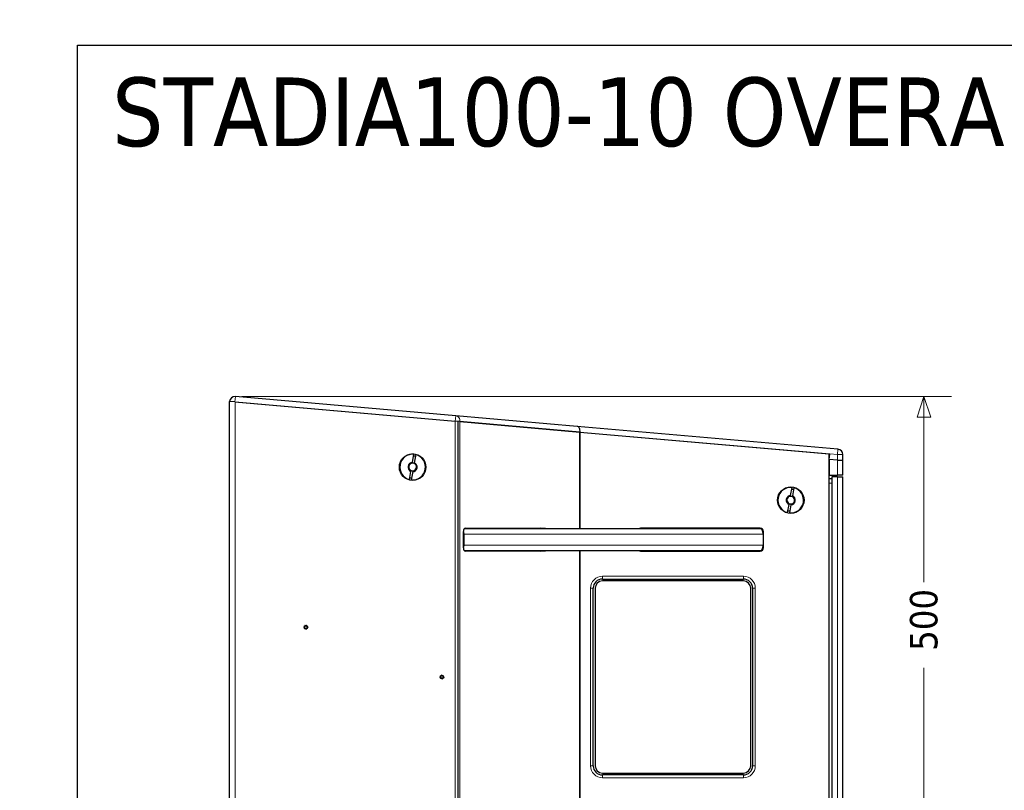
# Model space of a CAD drawing. Header units: millimetres. Extents: x -2236 to 4365, y 90 to 3088.
# Tile 20 of 39: x 27 to 1102, y 2246 to 3088. Entities that reach past the tile are written whole.
import ezdxf

# ---------------------------------------------------------------- set-up
doc = ezdxf.new("R2010")
doc.units = ezdxf.units.MM
doc.header["$LTSCALE"] = 15
doc.layers.add('Border (ISO)', color=7, linetype='Continuous', lineweight=25)
doc.layers.add('Visibile (ISO)', color=7, linetype='Continuous', lineweight=25)
for name, color, linetype, lineweight, true_color in [('Quota (ISO)', 7, 'Continuous', 15, 0x008000), ('Simbolo (ISO)', 5, 'Continuous', 25, 0x0000ff), ('Visibile sottile (ISO)', 9, 'Continuous', 18, 0x808080)]:
    doc.layers.add(name, color=color, linetype=linetype, lineweight=lineweight, true_color=true_color)
doc.styles.add('Testo nota (ISO)', font='tahoma.ttf')
doc.dimstyles.new('Default (ISO)', dxfattribs={"dimscale": 15, "dimtxt": 2, "dimasz": 1.5, "dimexe": 2, "dimexo": 0.5, "dimgap": 0.5, "dimtad": 1, "dimtoh": 1, "dimrnd": 1e-08, "dimtxsty": 'Testo nota (ISO)', "dimblk": 'Filled-1', "dimcen": 0.09, "dimdle": 10, "dimclrd": 256, "dimclre": 256, "dimclrt": 256, "dimazin": 2, "dimtfac": 0.75, "dimtmove": 0, "dimatfit": 3, "dimfxl": 0, "dimtolj": 1, "dimtzin": 0, "dimlwd": -1, "dimlwe": -1, "dimarcsym": 0})

# ---------------------------------------------------------------- blocks, each defined once
blk = doc.blocks.new('Bordi Bordo di default')
at = {"layer": 'Border (ISO)', "flags": 128}
blk.add_lwpolyline([(6, 6), (6, 204), (291, 204), (291, 6), (6, 6)], dxfattribs=at)
blk = doc.blocks.new('Filled-1')
at = {"color": 0}
for p, q in [((0, 0), (-1, 0.333)), ((-1, 0.333), (-1, -0.333)), ((-1, 0), (0, 0)), ((-1, -0.333), (0, 0))]:
    blk.add_line(p, q, dxfattribs=at)
at = {"color": 0, "flags": 128}
blk.add_lwpolyline([(-1, -0.333), (0, 0), (-1, 0.333), (-1, -0.333)], dxfattribs=at)
at = {"color": 0}
blk.add_solid([(-1, -0.333), (0, 0), (-1, 0.333), (-1, -0.333)], dxfattribs=at)
blk = doc.blocks.new('*D19')
at = {"layer": 'Defpoints', "color": 0, "transparency": 16777216}
for p in [(2980.5, 2676.2), (-2236.5, 2219.7), (3189.4, 2061.9), (2980.5, 1763.3)]:
    blk.add_point(p, dxfattribs=at)
at = {"layer": 'Quota (ISO)', "transparency": 16777216}
for p, q in [((2988, 2676.8), (3200.9, 2695.5)), ((2988, 1762.7), (3200.9, 1744))]:
    blk.add_line(p, q, dxfattribs=at)
blk.add_arc((-2236.5, 2219.7), 5428.2, 355.2375, 4.7625, dxfattribs=at)
at = {"layer": 'Quota (ISO)', "transparency": 16777216, "xscale": 22.5, "yscale": 22.5, "zscale": 22.5}
for p, rotation in [((3171, 2692.8), 94.88125373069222), ((3171, 1746.6), 265.1187462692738)]:
    blk.add_blockref('Filled-1', p, dxfattribs=dict(at, rotation=rotation))
at = {"layer": 'Quota (ISO)', "transparency": 16777216, "insert": (3168.6, 2190.8), "char_height": 30, "attachment_point": 4, "rotation": 90, "style": 'Testo nota (ISO)'}
blk.add_mtext('\\A1;10°', dxfattribs=at)
blk = doc.blocks.new('*D29')
at = {"layer": 'Defpoints', "color": 0, "transparency": 16777216}
for p in [(262.1, 2676.2), (1014.6, 2676.2), (817.5, 2176.7)]:
    blk.add_point(p, dxfattribs=at)
at = {"layer": 'Quota (ISO)', "transparency": 16777216}
for p, q in [((269.6, 2676.2), (1044.6, 2676.2)), ((1014.6, 2653.7), (1014.6, 2473.4)), ((1014.6, 2199.2), (1014.6, 2379.6)), ((825, 2176.7), (1044.6, 2176.7))]:
    blk.add_line(p, q, dxfattribs=at)
at = {"layer": 'Quota (ISO)', "transparency": 16777216, "xscale": 22.5, "yscale": 22.5, "zscale": 22.5}
for p, rotation in [((1014.6, 2676.2), 90), ((1014.6, 2176.7), 270)]:
    blk.add_blockref('Filled-1', p, dxfattribs=dict(at, rotation=rotation))
at = {"layer": 'Quota (ISO)', "transparency": 16777216, "insert": (1014.6, 2387.1), "char_height": 30, "attachment_point": 4, "rotation": 90, "style": 'Testo nota (ISO)'}
blk.add_mtext('\\A1; 500', dxfattribs=at)

msp = doc.modelspace()

# ---------------------------------------------------------------- linework, layer by layer
at = {"layer": 'Visibile (ISO)'}
for p, q in [((262.147, 2670.202), (256.17, 2670.725)), ((256.17, 1768.771), (256.17, 2670.725)), ((262.147, 2670.202), (502.725, 2649.154)), ((262.17, 2670.2), (502.706, 2649.156)), ((503.248, 2655.131), (262.67, 2676.179)), ((507.897, 2648.702), (502.725, 2649.154)), ((636.039, 2643.514), (503.248, 2655.131)), ((505.706, 2648.893), (505.706, 1790.602)), ((505.706, 2648.893), (505.706, 1790.602)), ((507.897, 2648.702), (638.96, 2637.235)), ((507.897, 2648.702), (507.902, 2648.701)), ((638.96, 2637.235), (507.902, 2648.701)), ((920.693, 2618.61), (636.039, 2643.514)), ((638.96, 2637.235), (911.693, 2613.374)), ((638.96, 2637.235), (638.96, 2531.748)), ((638.96, 2637.235), (911.17, 2613.42)), ((638.96, 2531.748), (638.96, 2637.235)), ((911.17, 1826.076), (911.17, 2613.42)), ((911.17, 2607.397), (911.693, 2613.374)), ((456.036, 2604.019), (457.61, 2612.947)), ((459.579, 2612.599), (458.005, 2603.672)), ((920.17, 2606.61), (911.17, 2607.397)), ((920.17, 2606.61), (911.17, 2607.397)), ((911.17, 2607.397), (911.17, 2590.338)), ((926.17, 2606.085), (920.17, 2606.61)), ((920.17, 2606.61), (926.17, 2606.085)), ((926.17, 2606.085), (926.17, 2612.633)), ((926.17, 2590.338), (926.17, 2606.085)), ((452.76, 2585.443), (454.334, 2594.37)), ((456.304, 2594.023), (454.73, 2585.095)), ((911.17, 2590.338), (920.17, 2590.338)), ((914.17, 2586.338), (911.17, 2586.338)), ((920.17, 2588.338), (914.17, 2588.338)), ((914.17, 2588.338), (914.17, 1826.338)), ((926.17, 2590.338), (920.17, 2590.338)), ((920.17, 2588.338), (926.17, 2588.338)), ((926.17, 1826.863), (926.17, 2588.338)), ((869.036, 2567.886), (870.61, 2576.814)), ((872.579, 2576.467), (871.005, 2567.539)), ((865.76, 2549.31), (867.334, 2558.237)), ((869.304, 2557.89), (867.73, 2548.962)), ((511.693, 2510.848), (511.693, 2528.648)), ((835.946, 2531.748), (512.578, 2531.748)), ((513.493, 2532.248), (600.789, 2532.248)), ((835.86, 2532.248), (705.036, 2532.248)), ((839.46, 2510.848), (839.46, 2528.648)), ((511.943, 2525.748), (511.943, 2513.748)), ((838.96, 2525.748), (838.96, 2513.748)), ((512.578, 2507.748), (835.946, 2507.748)), ((600.789, 2507.248), (513.493, 2507.248)), ((638.96, 2507.748), (638.96, 2231.748)), ((638.96, 2231.748), (638.96, 2507.748)), ((705.036, 2507.248), (835.86, 2507.248)), ((663.46, 2476.748), (817.46, 2476.748)), ((817.46, 2474.748), (663.46, 2474.748)), ((653.46, 2272.748), (653.46, 2466.748)), ((655.46, 2466.748), (655.46, 2272.748)), ((825.46, 2272.748), (825.46, 2466.748)), ((827.46, 2466.748), (827.46, 2272.748)), ((663.46, 2264.748), (817.46, 2264.748)), ((817.46, 2262.748), (663.46, 2262.748))]:
    msp.add_line(p, q, dxfattribs=at)
for centre, radius in [((456.17, 2599.021), 14.5), ((869.17, 2562.888), 14.5), ((339.545, 2424.175), 2), ((488.17, 2369.748), 2)]:
    msp.add_circle(centre, radius, dxfattribs=at)
for centre, radius, start, end in [((262.147, 2670.202), 6, 85, 175), ((920.17, 2612.633), 6, 0, 85), ((456.17, 2599.021), 14, 84.096044, 255.903956), ((456.17, 2599.021), 5, 91.536959, 248.463041), ((456.17, 2599.021), 4.188, 93.814396, 246.185604), ((456.17, 2599.021), 14, 264.096044, 75.903956), ((456.17, 2599.021), 4.188, 66.185604, 93.814396), ((456.17, 2599.021), 5, 271.536959, 68.463041), ((456.17, 2599.021), 4.188, 273.814396, 66.185604), ((456.17, 2599.021), 12, 75.219808, 84.780192), ((456.17, 2599.021), 4.188, 246.185604, 273.814396), ((456.17, 2599.021), 12, 255.219808, 264.780192), ((869.17, 2562.888), 14, 84.096044, 255.903956), ((869.17, 2562.888), 14, 264.096044, 75.903956), ((869.17, 2562.888), 12, 75.219808, 84.780192), ((869.17, 2562.888), 5, 91.536959, 248.463041), ((869.17, 2562.888), 4.188, 93.814396, 246.185604), ((869.17, 2562.888), 4.188, 66.185604, 93.814396), ((869.17, 2562.888), 5, 271.536959, 68.463041), ((869.17, 2562.888), 4.188, 273.814396, 66.185604), ((869.17, 2562.888), 12, 255.219808, 264.780192), ((869.17, 2562.888), 4.188, 246.185604, 273.814396), ((705.036, 2528.648), 3.6, 90, 120.558432), ((835.86, 2528.648), 3.6, 0, 90), ((705.036, 2510.848), 3.6, 239.441568, 270), ((835.86, 2510.848), 3.6, 270, 0), ((663.46, 2466.748), 10, 90, 180), ((663.46, 2466.748), 8, 90, 180), ((817.46, 2466.748), 10, 0, 90), ((817.46, 2466.748), 8, 0, 90), ((337.873, 2424.175), 0.279, 108.189685, 251.810315), ((337.482, 2425.366), 0.975, 288.189685, 11.810315), ((337.482, 2422.984), 0.975, 348.189685, 71.810315), ((338.709, 2425.622), 0.279, 48.189685, 191.810315), ((338.709, 2422.727), 0.279, 168.189685, 311.810315), ((339.545, 2426.557), 0.975, 228.189685, 311.810315), ((339.545, 2421.793), 0.975, 48.189685, 131.810315), ((340.381, 2425.622), 0.279, 348.189685, 131.810315), ((340.381, 2422.727), 0.279, 228.189685, 11.810315), ((341.608, 2425.366), 0.975, 168.189793, 251.810207), ((341.608, 2422.984), 0.975, 108.189685, 191.810315), ((341.216, 2424.175), 0.279, 288.189793, 71.810207), ((486.601, 2370.323), 0.279, 88.048448, 231.668862), ((485.823, 2369.34), 0.975, 328.048448, 51.668862), ((486.887, 2368.677), 0.279, 148.04834, 291.66897), ((486.643, 2371.576), 0.975, 268.04834, 351.66897), ((487.35, 2367.512), 0.975, 28.04834, 111.66897), ((487.884, 2371.395), 0.279, 28.04834, 171.66897), ((488.99, 2371.984), 0.975, 208.04834, 291.66897), ((488.456, 2368.101), 0.279, 208.04834, 351.66897), ((489.696, 2367.92), 0.975, 88.04834, 171.66897), ((489.453, 2370.819), 0.279, 328.04834, 111.66897), ((490.517, 2370.156), 0.975, 148.04834, 231.66897), ((489.739, 2369.172), 0.279, 268.04834, 51.66897), ((663.46, 2272.748), 10, 180, 270), ((663.46, 2272.748), 8, 180, 270), ((817.46, 2272.748), 8, 270, 0), ((817.46, 2272.748), 10, 270, 0)]:
    msp.add_arc(centre, radius, start, end, dxfattribs=at)
for centre, major_axis, ratio, start_param, end_param in [((635.516, 2637.537), (0.523, 5.977), 0.57624916, 4.71238898, 6.28318531), ((513.493, 2528.648), (0, 3.6), 0.5, 0, 1.57079633), ((595.593, 2528.648), (0, 3.6), 0.5, 5.74984006, 6.28318531), ((600.789, 2528.648), (0, 3.6), 0.5, 5.74984006, 6.28318531), ((513.493, 2510.848), (0, -3.6), 0.5, 4.71238898, 6.28318531), ((595.593, 2510.848), (0, -3.6), 0.5, 0, 0.53334525), ((600.789, 2510.848), (0, -3.6), 0.5, 0, 0.53334525)]:
    msp.add_ellipse(centre, major_axis=major_axis, ratio=ratio, start_param=start_param, end_param=end_param, dxfattribs=at)
for points, weights in [([(455.891, 2603.2), (455.957, 2603.573), (456.036, 2604.019)], [1, 1.00412650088, 1]), ([(458.005, 2603.672), (457.927, 2603.226), (457.861, 2602.852)], [1, 1.00412650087, 1]), ([(454.334, 2594.37), (454.413, 2594.816), (454.479, 2595.19)], [1, 1.00412650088, 1]), ([(456.448, 2594.842), (456.383, 2594.469), (456.304, 2594.023)], [1, 1.00412650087, 1]), ([(868.891, 2567.067), (868.957, 2567.44), (869.036, 2567.886)], [1, 1.00412650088, 1]), ([(871.005, 2567.539), (870.927, 2567.093), (870.861, 2566.72)], [1, 1.00412650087, 1]), ([(867.334, 2558.237), (867.413, 2558.683), (867.479, 2559.057)], [1, 1.00412650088, 1]), ([(869.448, 2558.709), (869.383, 2558.336), (869.304, 2557.89)], [1, 1.00412650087, 1])]:
    msp.add_rational_spline(points, weights, degree=2, dxfattribs=at)
for points, knots in [([(511.693, 2528.114), (511.7, 2528.083), (511.707, 2528.052), (511.785, 2527.683), (511.845, 2527.3), (511.925, 2526.516), (511.943, 2526.115), (511.943, 2525.748)], [1.571553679, 1.571553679, 1.571553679, 1.571553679, 1.581583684, 1.581583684, 1.69168334, 1.69168334, 1.801782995, 1.801782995, 1.801782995, 1.801782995]), ([(838.96, 2525.748), (838.96, 2526.118), (838.942, 2526.521), (838.863, 2527.312), (838.803, 2527.699), (838.661, 2528.382), (838.566, 2528.742), (838.341, 2529.413), (838.211, 2529.725), (837.948, 2530.249), (837.791, 2530.51), (837.454, 2530.959), (837.273, 2531.148), (836.93, 2531.432), (836.735, 2531.553), (836.336, 2531.711), (836.133, 2531.748), (835.946, 2531.748)], [1.781258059, 1.781258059, 1.781258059, 1.781258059, 1.89216581, 1.89216581, 2.00307356, 2.00307356, 2.114245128, 2.114245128, 2.225416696, 2.225416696, 2.336906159, 2.336906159, 2.448395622, 2.448395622, 2.560145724, 2.560145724, 2.671895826, 2.671895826, 2.671895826, 2.671895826]), ([(511.943, 2513.748), (511.943, 2513.381), (511.925, 2512.98), (511.845, 2512.196), (511.785, 2511.813), (511.707, 2511.443), (511.7, 2511.412), (511.693, 2511.381)], [1.801782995, 1.801782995, 1.801782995, 1.801782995, 1.911882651, 1.911882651, 2.021982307, 2.021982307, 2.032012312, 2.032012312, 2.032012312, 2.032012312]), ([(835.946, 2507.748), (836.133, 2507.748), (836.336, 2507.785), (836.735, 2507.943), (836.93, 2508.064), (837.273, 2508.348), (837.454, 2508.537), (837.791, 2508.986), (837.948, 2509.247), (838.211, 2509.771), (838.341, 2510.082), (838.566, 2510.754), (838.661, 2511.113), (838.803, 2511.797), (838.863, 2512.184), (838.942, 2512.975), (838.96, 2513.378), (838.96, 2513.748)], [0.890620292, 0.890620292, 0.890620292, 0.890620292, 1.002370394, 1.002370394, 1.114120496, 1.114120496, 1.225609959, 1.225609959, 1.337099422, 1.337099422, 1.44827099, 1.44827099, 1.559442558, 1.559442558, 1.670350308, 1.670350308, 1.781258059, 1.781258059, 1.781258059, 1.781258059]), ([(337.795, 2424.414), (337.763, 2424.403), (337.733, 2424.386), (337.683, 2424.343), (337.66, 2424.314), (337.629, 2424.248), (337.621, 2424.21), (337.621, 2424.139), (337.629, 2424.102), (337.66, 2424.035), (337.683, 2424.006), (337.733, 2423.963), (337.763, 2423.946), (337.795, 2423.936)], [0.085145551, 0.085145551, 0.085145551, 0.085145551, 0.0956282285, 0.0956282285, 0.1063256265, 0.1063256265, 0.1170230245, 0.1170230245, 0.1277204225, 0.1277204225, 0.1384178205, 0.1384178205, 0.148900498, 0.148900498, 0.148900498, 0.148900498]), ([(338.463, 2425.571), (338.477, 2425.506), (338.485, 2425.441), (338.487, 2425.296), (338.478, 2425.205), (338.433, 2425.027), (338.397, 2424.939), (338.309, 2424.786), (338.251, 2424.711), (338.119, 2424.583), (338.045, 2424.53), (337.918, 2424.46), (337.858, 2424.434), (337.795, 2424.414)], [0.454655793, 0.454655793, 0.454655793, 0.454655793, 0.475144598, 0.475144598, 0.501590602, 0.501590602, 0.528036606, 0.528036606, 0.55448261, 0.55448261, 0.580928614, 0.580928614, 0.601417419, 0.601417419, 0.601417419, 0.601417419]), ([(337.795, 2423.936), (337.858, 2423.916), (337.918, 2423.89), (338.045, 2423.82), (338.119, 2423.766), (338.251, 2423.638), (338.309, 2423.563), (338.397, 2423.41), (338.433, 2423.323), (338.478, 2423.144), (338.487, 2423.054), (338.485, 2422.909), (338.477, 2422.843), (338.463, 2422.779)], [0.454655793, 0.454655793, 0.454655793, 0.454655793, 0.475144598, 0.475144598, 0.501590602, 0.501590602, 0.528036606, 0.528036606, 0.55448261, 0.55448261, 0.580928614, 0.580928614, 0.601417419, 0.601417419, 0.601417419, 0.601417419]), ([(338.877, 2425.81), (338.852, 2425.832), (338.822, 2425.85), (338.76, 2425.872), (338.723, 2425.877), (338.65, 2425.871), (338.614, 2425.859), (338.552, 2425.823), (338.524, 2425.798), (338.482, 2425.738), (338.468, 2425.703), (338.456, 2425.638), (338.456, 2425.603), (338.463, 2425.571)], [0.085145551, 0.085145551, 0.085145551, 0.085145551, 0.0956282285, 0.0956282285, 0.1063256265, 0.1063256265, 0.1170230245, 0.1170230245, 0.1277204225, 0.1277204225, 0.1384178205, 0.1384178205, 0.148900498, 0.148900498, 0.148900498, 0.148900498]), ([(338.463, 2422.779), (338.456, 2422.746), (338.456, 2422.712), (338.468, 2422.646), (338.482, 2422.612), (338.524, 2422.552), (338.552, 2422.526), (338.614, 2422.491), (338.65, 2422.479), (338.723, 2422.473), (338.76, 2422.478), (338.822, 2422.5), (338.852, 2422.517), (338.877, 2422.54)], [0.085145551, 0.085145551, 0.085145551, 0.085145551, 0.0956282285, 0.0956282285, 0.1063256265, 0.1063256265, 0.1170230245, 0.1170230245, 0.1277204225, 0.1277204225, 0.1384178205, 0.1384178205, 0.148900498, 0.148900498, 0.148900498, 0.148900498]), ([(340.213, 2425.81), (340.164, 2425.765), (340.111, 2425.726), (339.987, 2425.651), (339.904, 2425.614), (339.727, 2425.563), (339.633, 2425.551), (339.457, 2425.551), (339.363, 2425.563), (339.186, 2425.614), (339.103, 2425.651), (338.978, 2425.726), (338.925, 2425.765), (338.877, 2425.81)], [0.454655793, 0.454655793, 0.454655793, 0.454655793, 0.475144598, 0.475144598, 0.501590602, 0.501590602, 0.528036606, 0.528036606, 0.55448261, 0.55448261, 0.580928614, 0.580928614, 0.601417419, 0.601417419, 0.601417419, 0.601417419]), ([(338.877, 2422.54), (338.925, 2422.584), (338.978, 2422.623), (339.103, 2422.698), (339.186, 2422.736), (339.363, 2422.786), (339.457, 2422.799), (339.633, 2422.799), (339.727, 2422.786), (339.904, 2422.736), (339.987, 2422.698), (340.111, 2422.623), (340.164, 2422.584), (340.213, 2422.54)], [0.454655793, 0.454655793, 0.454655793, 0.454655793, 0.475144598, 0.475144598, 0.501590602, 0.501590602, 0.528036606, 0.528036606, 0.55448261, 0.55448261, 0.580928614, 0.580928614, 0.601417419, 0.601417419, 0.601417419, 0.601417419]), ([(340.627, 2425.571), (340.634, 2425.603), (340.634, 2425.638), (340.622, 2425.703), (340.608, 2425.738), (340.566, 2425.798), (340.538, 2425.823), (340.476, 2425.859), (340.44, 2425.871), (340.367, 2425.877), (340.33, 2425.872), (340.267, 2425.85), (340.238, 2425.832), (340.213, 2425.81)], [0.085145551, 0.085145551, 0.085145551, 0.085145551, 0.0956282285, 0.0956282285, 0.1063256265, 0.1063256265, 0.1170230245, 0.1170230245, 0.1277204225, 0.1277204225, 0.1384178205, 0.1384178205, 0.148900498, 0.148900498, 0.148900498, 0.148900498]), ([(340.213, 2422.54), (340.238, 2422.517), (340.267, 2422.5), (340.33, 2422.478), (340.367, 2422.473), (340.44, 2422.479), (340.476, 2422.491), (340.538, 2422.526), (340.566, 2422.552), (340.608, 2422.612), (340.622, 2422.646), (340.634, 2422.712), (340.634, 2422.746), (340.627, 2422.779)], [0.085145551, 0.085145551, 0.085145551, 0.085145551, 0.0956282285, 0.0956282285, 0.1063256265, 0.1063256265, 0.1170230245, 0.1170230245, 0.1277204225, 0.1277204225, 0.1384178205, 0.1384178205, 0.148900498, 0.148900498, 0.148900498, 0.148900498]), ([(341.295, 2424.414), (341.232, 2424.434), (341.172, 2424.46), (341.045, 2424.53), (340.971, 2424.583), (340.838, 2424.711), (340.781, 2424.786), (340.692, 2424.939), (340.656, 2425.027), (340.611, 2425.205), (340.602, 2425.296), (340.605, 2425.441), (340.613, 2425.506), (340.627, 2425.571)], [0.454656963, 0.454656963, 0.454656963, 0.454656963, 0.475145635, 0.475145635, 0.501591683, 0.501591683, 0.52803773, 0.52803773, 0.554483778, 0.554483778, 0.580929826, 0.580929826, 0.601418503, 0.601418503, 0.601418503, 0.601418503]), ([(340.627, 2422.779), (340.613, 2422.843), (340.605, 2422.909), (340.602, 2423.054), (340.611, 2423.144), (340.656, 2423.323), (340.692, 2423.41), (340.781, 2423.563), (340.838, 2423.638), (340.971, 2423.766), (341.045, 2423.82), (341.172, 2423.89), (341.232, 2423.916), (341.295, 2423.936)], [0.454655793, 0.454655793, 0.454655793, 0.454655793, 0.475144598, 0.475144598, 0.501590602, 0.501590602, 0.528036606, 0.528036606, 0.55448261, 0.55448261, 0.580928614, 0.580928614, 0.601417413, 0.601417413, 0.601417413, 0.601417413]), ([(341.295, 2423.936), (341.327, 2423.946), (341.357, 2423.963), (341.407, 2424.006), (341.43, 2424.035), (341.461, 2424.102), (341.469, 2424.139), (341.469, 2424.21), (341.461, 2424.248), (341.43, 2424.314), (341.407, 2424.343), (341.357, 2424.386), (341.327, 2424.403), (341.295, 2424.414)], [0.0851456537, 0.0851456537, 0.0851456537, 0.0851456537, 0.0956282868, 0.0956282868, 0.1063256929, 0.1063256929, 0.1170230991, 0.1170230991, 0.1277205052, 0.1277205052, 0.1384179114, 0.1384179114, 0.1489005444, 0.1489005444, 0.1489005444, 0.1489005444]), ([(486.609, 2370.575), (486.576, 2370.576), (486.542, 2370.571), (486.48, 2370.547), (486.448, 2370.528), (486.396, 2370.476), (486.376, 2370.444), (486.351, 2370.377), (486.346, 2370.339), (486.352, 2370.266), (486.364, 2370.231), (486.396, 2370.173), (486.418, 2370.147), (486.445, 2370.126)], [0.0851456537, 0.0851456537, 0.0851456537, 0.0851456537, 0.0956282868, 0.0956282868, 0.1063256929, 0.1063256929, 0.1170230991, 0.1170230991, 0.1277205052, 0.1277205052, 0.1384179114, 0.1384179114, 0.1489005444, 0.1489005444, 0.1489005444, 0.1489005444]), ([(486.445, 2370.126), (486.497, 2370.086), (486.544, 2370.04), (486.639, 2369.931), (486.691, 2369.856), (486.771, 2369.69), (486.799, 2369.599), (486.829, 2369.426), (486.833, 2369.331), (486.814, 2369.148), (486.791, 2369.059), (486.738, 2368.924), (486.709, 2368.865), (486.674, 2368.81)], [0.454656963, 0.454656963, 0.454656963, 0.454656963, 0.475145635, 0.475145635, 0.501591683, 0.501591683, 0.52803773, 0.52803773, 0.554483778, 0.554483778, 0.580929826, 0.580929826, 0.601418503, 0.601418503, 0.601418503, 0.601418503]), ([(487.635, 2371.431), (487.626, 2371.366), (487.61, 2371.302), (487.563, 2371.165), (487.523, 2371.083), (487.42, 2370.931), (487.356, 2370.861), (487.22, 2370.748), (487.14, 2370.697), (486.972, 2370.622), (486.884, 2370.598), (486.741, 2370.576), (486.675, 2370.572), (486.609, 2370.575)], [0.454655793, 0.454655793, 0.454655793, 0.454655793, 0.475144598, 0.475144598, 0.501590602, 0.501590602, 0.528036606, 0.528036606, 0.55448261, 0.55448261, 0.580928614, 0.580928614, 0.601417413, 0.601417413, 0.601417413, 0.601417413]), ([(486.674, 2368.81), (486.656, 2368.782), (486.643, 2368.749), (486.632, 2368.684), (486.633, 2368.647), (486.652, 2368.576), (486.67, 2368.542), (486.716, 2368.487), (486.746, 2368.464), (486.812, 2368.433), (486.848, 2368.425), (486.915, 2368.424), (486.949, 2368.431), (486.98, 2368.443)], [0.085145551, 0.085145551, 0.085145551, 0.085145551, 0.0956282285, 0.0956282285, 0.1063256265, 0.1063256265, 0.1170230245, 0.1170230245, 0.1277204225, 0.1277204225, 0.1384178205, 0.1384178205, 0.148900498, 0.148900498, 0.148900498, 0.148900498]), ([(486.98, 2368.443), (487.041, 2368.468), (487.104, 2368.487), (487.246, 2368.514), (487.337, 2368.521), (487.521, 2368.507), (487.613, 2368.486), (487.779, 2368.426), (487.863, 2368.382), (488.012, 2368.273), (488.077, 2368.21), (488.167, 2368.096), (488.204, 2368.041), (488.234, 2367.983)], [0.454655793, 0.454655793, 0.454655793, 0.454655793, 0.475144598, 0.475144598, 0.501590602, 0.501590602, 0.528036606, 0.528036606, 0.55448261, 0.55448261, 0.580928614, 0.580928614, 0.601417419, 0.601417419, 0.601417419, 0.601417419]), ([(488.105, 2371.513), (488.09, 2371.542), (488.068, 2371.569), (488.017, 2371.611), (487.984, 2371.629), (487.914, 2371.648), (487.875, 2371.65), (487.805, 2371.638), (487.77, 2371.623), (487.71, 2371.581), (487.685, 2371.554), (487.651, 2371.497), (487.64, 2371.464), (487.635, 2371.431)], [0.085145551, 0.085145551, 0.085145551, 0.085145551, 0.0956282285, 0.0956282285, 0.1063256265, 0.1063256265, 0.1170230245, 0.1170230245, 0.1277204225, 0.1277204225, 0.1384178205, 0.1384178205, 0.148900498, 0.148900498, 0.148900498, 0.148900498]), ([(489.36, 2371.053), (489.299, 2371.028), (489.236, 2371.009), (489.093, 2370.982), (489.003, 2370.975), (488.819, 2370.989), (488.726, 2371.009), (488.561, 2371.07), (488.477, 2371.114), (488.328, 2371.223), (488.263, 2371.286), (488.172, 2371.399), (488.136, 2371.454), (488.105, 2371.513)], [0.454655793, 0.454655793, 0.454655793, 0.454655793, 0.475144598, 0.475144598, 0.501590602, 0.501590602, 0.528036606, 0.528036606, 0.55448261, 0.55448261, 0.580928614, 0.580928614, 0.601417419, 0.601417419, 0.601417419, 0.601417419]), ([(488.234, 2367.983), (488.25, 2367.953), (488.271, 2367.927), (488.323, 2367.884), (488.355, 2367.867), (488.426, 2367.848), (488.464, 2367.846), (488.534, 2367.858), (488.57, 2367.873), (488.63, 2367.915), (488.655, 2367.942), (488.689, 2367.999), (488.7, 2368.032), (488.705, 2368.065)], [0.085145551, 0.085145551, 0.085145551, 0.085145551, 0.0956282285, 0.0956282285, 0.1063256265, 0.1063256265, 0.1170230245, 0.1170230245, 0.1277204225, 0.1277204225, 0.1384178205, 0.1384178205, 0.148900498, 0.148900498, 0.148900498, 0.148900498]), ([(488.705, 2368.065), (488.714, 2368.13), (488.729, 2368.194), (488.777, 2368.331), (488.816, 2368.413), (488.92, 2368.565), (488.984, 2368.635), (489.119, 2368.748), (489.2, 2368.799), (489.368, 2368.874), (489.456, 2368.898), (489.599, 2368.92), (489.665, 2368.924), (489.73, 2368.921)], [0.454655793, 0.454655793, 0.454655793, 0.454655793, 0.475144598, 0.475144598, 0.501590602, 0.501590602, 0.528036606, 0.528036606, 0.55448261, 0.55448261, 0.580928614, 0.580928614, 0.601417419, 0.601417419, 0.601417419, 0.601417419]), ([(489.666, 2370.686), (489.684, 2370.714), (489.696, 2370.747), (489.707, 2370.812), (489.706, 2370.849), (489.687, 2370.92), (489.67, 2370.954), (489.624, 2371.009), (489.594, 2371.032), (489.528, 2371.063), (489.491, 2371.071), (489.425, 2371.072), (489.391, 2371.065), (489.36, 2371.053)], [0.085145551, 0.085145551, 0.085145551, 0.085145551, 0.0956282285, 0.0956282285, 0.1063256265, 0.1063256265, 0.1170230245, 0.1170230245, 0.1277204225, 0.1277204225, 0.1384178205, 0.1384178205, 0.148900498, 0.148900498, 0.148900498, 0.148900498]), ([(489.895, 2369.37), (489.843, 2369.41), (489.795, 2369.456), (489.7, 2369.565), (489.649, 2369.64), (489.569, 2369.806), (489.541, 2369.897), (489.51, 2370.07), (489.507, 2370.165), (489.526, 2370.348), (489.549, 2370.436), (489.601, 2370.572), (489.631, 2370.631), (489.666, 2370.686)], [0.454655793, 0.454655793, 0.454655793, 0.454655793, 0.475144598, 0.475144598, 0.501590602, 0.501590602, 0.528036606, 0.528036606, 0.55448261, 0.55448261, 0.580928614, 0.580928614, 0.601417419, 0.601417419, 0.601417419, 0.601417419]), ([(489.73, 2368.921), (489.764, 2368.92), (489.798, 2368.925), (489.86, 2368.949), (489.892, 2368.968), (489.944, 2369.02), (489.964, 2369.052), (489.989, 2369.119), (489.994, 2369.157), (489.988, 2369.23), (489.976, 2369.265), (489.944, 2369.323), (489.921, 2369.349), (489.895, 2369.37)], [0.085145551, 0.085145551, 0.085145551, 0.085145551, 0.0956282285, 0.0956282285, 0.1063256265, 0.1063256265, 0.1170230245, 0.1170230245, 0.1277204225, 0.1277204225, 0.1384178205, 0.1384178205, 0.148900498, 0.148900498, 0.148900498, 0.148900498])]:
    msp.add_open_spline(points, degree=3, knots=knots, dxfattribs=at)
at = {"layer": 'Visibile sottile (ISO)'}
for p, q in [((262.147, 2670.202), (262.67, 2676.179)), ((262.17, 1769.296), (262.17, 2670.2)), ((502.706, 1790.34), (502.706, 2649.156)), ((503.248, 2655.131), (502.725, 2649.154)), ((507.902, 2648.701), (507.902, 1790.795)), ((911.693, 2613.374), (920.17, 2612.633)), ((920.693, 2618.61), (920.17, 2612.633)), ((926.17, 2612.633), (920.17, 2612.633)), ((920.17, 2612.633), (920.17, 2606.61)), ((920.17, 2606.61), (920.17, 2590.338)), ((914.17, 2581.338), (911.17, 2581.338)), ((920.17, 2588.338), (920.17, 1826.863)), ((511.943, 2525.748), (838.96, 2525.748)), ((838.96, 2513.748), (511.943, 2513.748)), ((817.46, 2479.748), (663.46, 2479.748)), ((663.46, 2476.748), (663.46, 2479.748)), ((817.46, 2479.748), (817.46, 2476.748)), ((650.46, 2466.748), (650.46, 2272.748)), ((650.46, 2466.748), (653.46, 2466.748)), ((830.46, 2466.748), (827.46, 2466.748)), ((830.46, 2272.748), (830.46, 2466.748)), ((337.786, 2424.439), (337.795, 2424.414)), ((337.786, 2423.91), (337.795, 2423.936)), ((338.436, 2425.565), (338.463, 2425.571)), ((338.436, 2422.784), (338.463, 2422.779)), ((338.895, 2425.83), (338.877, 2425.81)), ((338.895, 2422.52), (338.877, 2422.54)), ((340.195, 2425.83), (340.213, 2425.81)), ((340.195, 2422.52), (340.213, 2422.54)), ((340.653, 2425.565), (340.627, 2425.571)), ((340.653, 2422.784), (340.627, 2422.779)), ((341.303, 2424.439), (341.295, 2424.414)), ((341.303, 2423.91), (341.295, 2423.936)), ((486.428, 2370.105), (486.445, 2370.126)), ((486.61, 2370.602), (486.609, 2370.575)), ((486.65, 2368.824), (486.674, 2368.81)), ((486.99, 2368.418), (486.98, 2368.443)), ((487.608, 2371.435), (487.635, 2371.431)), ((488.129, 2371.526), (488.105, 2371.513)), ((488.21, 2367.97), (488.234, 2367.983)), ((488.732, 2368.061), (488.705, 2368.065)), ((489.35, 2371.078), (489.36, 2371.053)), ((489.689, 2370.672), (489.666, 2370.686)), ((489.73, 2368.894), (489.73, 2368.921)), ((489.912, 2369.391), (489.895, 2369.37)), ((650.46, 2272.748), (653.46, 2272.748)), ((830.46, 2272.748), (827.46, 2272.748)), ((663.46, 2259.748), (663.46, 2262.748)), ((663.46, 2259.748), (817.46, 2259.748)), ((817.46, 2259.748), (817.46, 2262.748))]:
    msp.add_line(p, q, dxfattribs=at)
for centre, start, end in [((663.46, 2466.748), 90, 180), ((817.46, 2466.748), 0, 90), ((663.46, 2272.748), 180, 270), ((817.46, 2272.748), 270, 0)]:
    msp.add_arc(centre, 13, start, end, dxfattribs=at)
msp.add_ellipse((502.725, 2649.154), major_axis=(0.523, 5.977), ratio=0.86519799, start_param=4.71238898, end_param=6.28318531, dxfattribs=at)

# ---------------------------------------------------------------- block references
at = {"xscale": 15, "yscale": 15, "zscale": 15}
msp.add_blockref('Bordi Bordo di default', (0, 0), dxfattribs=at)

# ---------------------------------------------------------------- texts
at = {"layer": 'Simbolo (ISO)', "insert": (127.895, 2986.313), "char_height": 75, "width": 1763.8371, "attachment_point": 4, "style": 'Testo nota (ISO)'}
msp.add_mtext('{\\fTahoma|b0|i0;\\H75.0000;STADIA100-10 OVERALL DIMENSIONS}', dxfattribs=at)

# ---------------------------------------------------------------- dimensions: what is measured, and where the dimension line sits
at = {"layer": 'Quota (ISO)'}
dim = msp.add_angular_dim_3p(base=(3189.409, 2061.87), center=(-2236.49, 2219.748), p1=(2980.544, 1763.317), p2=(2980.544, 2676.179), dimstyle='Default (ISO)', override={"dimgap": 0.5, "dimtoh": 0, "dimadec": 2, "dimtol": 0, "dimlim": 0, "dimtp": 0, "dimtm": 0, "dimtdec": 2}, dxfattribs=at)
dim.commit()
dim.dimension.update_dxf_attribs({"geometry": '*D19', "text_midpoint": (3191.706, 2219.748), "dimtype": 165})
dim = msp.add_linear_dim(base=(1014.613, 2676.202), p1=(817.46, 2176.748), p2=(262.147, 2676.202), angle=90, text=' 500', dimstyle='Default (ISO)', override={"dimgap": 0.5, "dimtad": 0, "dimtoh": 0, "dimdec": 2, "dimtol": 0, "dimlim": 0, "dimtp": 0, "dimtm": 0, "dimtdec": 2, "dimtofl": 0, "dimatfit": 1}, dxfattribs=at)
dim.commit()
dim.dimension.update_dxf_attribs({"geometry": '*D29', "text_midpoint": (1014.613, 2426.475), "dimtype": 160})

doc.saveas('drawing.dxf')
